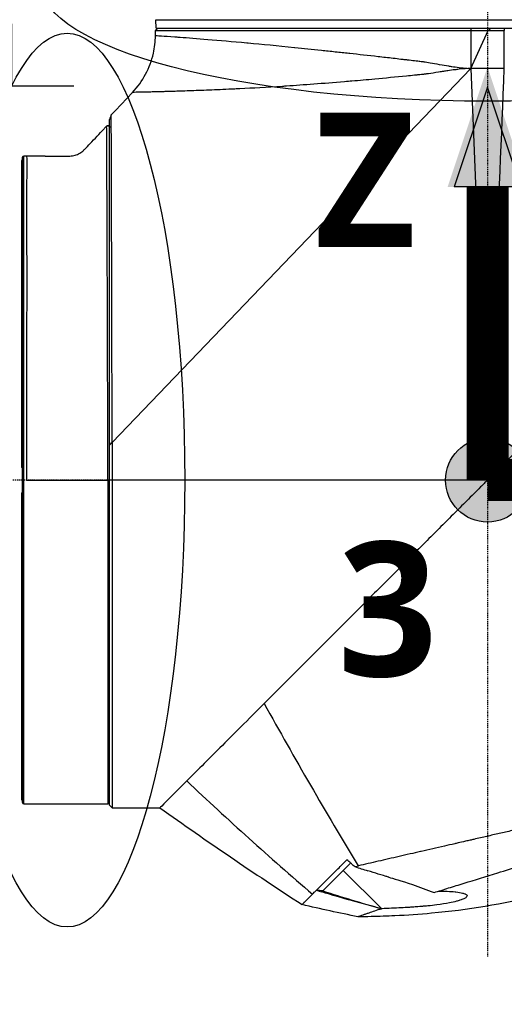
# Model space of a CAD drawing. Header units: millimetres. Extents: x 0 to 3390, y 0 to 1680.
# Tile 108 of 194: x 1070 to 1128, y 784 to 901. Entities that reach past the tile are written whole.
import ezdxf

# ---------------------------------------------------------------- set-up
doc = ezdxf.new("R2010")
doc.units = ezdxf.units.MM
doc.header["$LTSCALE"] = 0.2
doc.linetypes.add('CENTER2', pattern=[1.125, 0.75, -0.125, 0.125, -0.125])
for name, color, linetype in [('02_Center Line', 1, 'CENTER2'), ('07_Special Line2', 76, 'Continuous'), ('12_Before Rev.Num.', 5, 'Continuous'), ('13_After Rev.Num.', 6, 'Continuous')]:
    doc.layers.add(name, color=color, linetype=linetype)
doc.layers.add('14_Mark', color=7, linetype='Continuous', true_color=0xe03c31)
doc.styles.add('Rainbow-4.0 Style', font='malgunsl.ttf')
doc.styles.add('Rainbow-5.0 Style', font='malgunsl.ttf')
doc.dimstyles.new('Rainbow-4.0 Style', dxfattribs={"dimtxt": 3.5, "dimasz": 2.5, "dimexe": 1, "dimexo": 1, "dimgap": 1, "dimtad": 1, "dimdsep": 46, "dimtxsty": 'Rainbow-4.0 Style', "dimcen": 0, "dimclrd": 251, "dimclre": 251, "dimclrt": 7, "dimazin": 3, "dimtp": 0.1, "dimtm": 0.1, "dimtfac": 0.61, "dimtmove": 0, "dimatfit": 3, "dimfxl": 1, "dimlwd": -1, "dimlwe": -1, "dimarcsym": 1})

# ---------------------------------------------------------------- blocks, each defined once
blk = doc.blocks.new('A$Cbf9293de')
for p, q in [((-45.93, 486.1), (33.03, 486.1)), ((-45.9, 485.1), (-45.93, 486.1)), ((-45.99, 484.22), (-45.98, 484.8)), ((-45.95, 484.83), (-45.98, 484.8)), ((-45.98, 484.8), (-8.45, 484.8)), ((-45.9, 485.1), (33, 485.1)), ((-8.45, 484.8), (-8.45, 480.3)), ((-8.45, 480.3), (-6.38, 484.8)), ((-8.45, 484.8), (-6.38, 484.8)), ((-6.24, 484.8), (-6.38, 484.8)), ((-6.24, 484.8), (-6.11, 485.1)), ((-6.24, 484.8), (-4.45, 484.8)), ((-4.47, 485.1), (-4.45, 484.8)), ((-4.45, 480.3), (-4.45, 484.8)), ((-46.24, 482.1), (-46.23, 482.1)), ((-8.45, 480.3), (-51.15, 435.78)), ((-8.45, 480.3), (-6.45, 431.3)), ((-4.45, 480.3), (-8.45, 480.3)), ((-50.75, 475.29), (-48.71, 477.45)), ((-50.75, 475.28), (-51.24, 474.76)), ((-51.24, 474.76), (-50.75, 475.28)), ((-50.75, 475.28), (-50.75, 475.29)), ((-51.45, 392.6), (-51.45, 474.24)), ((-51.57, 473.46), (-51.57, 473.46)), ((-61.95, 469.35), (-61.95, 432.8)), ((-61.85, 469.35), (-61.95, 469.35)), ((-61.85, 469.65), (-61.85, 392.95)), ((-61.84, 469.71), (-61.84, 469.71)), ((-61.34, 469.85), (-61.65, 469.85)), ((-61.65, 392.75), (-61.65, 469.85)), ((-5.81, 446.98), (-5.81, 446.98)), ((-51.66, 437.43), (-51.66, 437.43)), ((-51.66, 436.05), (-51.66, 436.05)), ((-51.15, 435.78), (-51.15, 392.3)), ((-51.65, 434.64), (-51.65, 434.64)), ((-51.65, 433.92), (-51.65, 433.92)), ((-61.95, 433.33), (-61.85, 433.33)), ((-61.85, 432.8), (-61.95, 432.8)), ((-61.34, 433.33), (-61.34, 433.33)), ((-61.34, 432.8), (-61.34, 432.8)), ((-51.65, 433.21), (-51.65, 433.21)), ((-61.34, 432.1), (-61.34, 432.1)), ((-51.65, 431.3), (-51.65, 392.75)), ((-6.45, 431.3), (-51.15, 431.3)), ((-61.95, 429.8), (-61.95, 393.25)), ((-61.95, 429.8), (-61.85, 429.8)), ((-61.85, 429.27), (-61.95, 429.27)), ((-13.5, 424.25), (-13.5, 424.25)), ((-14.25, 423.5), (-14.25, 423.5)), ((-61.95, 393.25), (-61.85, 393.25)), ((-61.85, 392.95), (-61.85, 392.95)), ((-61.65, 392.75), (-51.65, 392.75)), ((-51.45, 392.95), (-51.45, 392.95)), ((-51.15, 392.3), (-48.45, 392.3)), ((-48.45, 392.3), (-48.45, 392.3)), ((-48.45, 392.3), (-45.45, 392.3)), ((-15.49, 386.84), (-15.49, 386.84)), ((-12.32, 387.57), (-12.32, 387.57)), ((-12.32, 387.57), (-12.32, 387.57)), ((-11.87, 387.67), (-11.87, 387.67)), ((-19.05, 380.28), (-23.62, 384.85)), ((-26.83, 382.48), (-26.83, 382.48)), ((-26.06, 382.41), (-26.06, 382.41)), ((-26.06, 382.41), (-26.06, 382.41)), ((-19.05, 380.28), (-19.05, 380.28)), ((-19.05, 380.28), (-19.05, 380.28))]:
    blk.add_line(p, q)
for centre, radius, start, end in [((-55.99, 484.31), 10, 316.7002, 347.2515), ((-61.65, 469.65), 0.2, 161.8756, 180), ((-61.65, 469.65), 0.2, 90.0014, 160.8895), ((-61.65, 392.95), 0.2, 180.9313, 269.9976), ((-51.65, 392.95), 0.2, 270.0024, 359.0687)]:
    blk.add_arc(centre, radius, start, end)
for centre, major_axis, ratio, start_param, end_param in [((-58.25, 446.08), (-3.1, 0), 0.913545, 6.158099, 6.158342), ((-51.65, 431.3), (0.2, 0), 0.005152, 4.712435, 6.283181), ((222.22, 597.23), (138.94, -402.77), 0.733701, 4.946287, 4.999545), ((235.06, 714.66), (94.12, -424.67), 0.957702, 5.329188, 5.37619), ((218.87, 762.53), (-374.42, 260.97), 0.996733, 1.559526, 1.604393), ((-22.68, 428.65), (-133.98, -141.89), 0.152694, 1.38463, 1.385581)]:
    blk.add_ellipse(centre, major_axis=major_axis, ratio=ratio, start_param=start_param, end_param=end_param)
for points in [[(-46.23, 482.1), (-46.08, 482.79), (-45.99, 483.5), (-45.99, 484.22)], [(-6.45, 431.3), (-5.78, 447.63), (-5.12, 463.97), (-4.45, 480.3)], [(-48.71, 477.45), (-48.71, 477.45), (-48.71, 477.45), (-48.71, 477.45)], [(-51.8, 473.42), (-51.9, 473.31), (-52.01, 473.2), (-52.11, 473.09)], [(-51.45, 473.28), (-51.45, 473.27), (-51.45, 473.27), (-51.45, 473.27)], [(-59.12, 469.85), (-59.86, 469.85), (-60.6, 469.85), (-61.34, 469.85)], [(-61.32, 465.68), (-61.32, 465.68), (-61.32, 465.68), (-61.32, 465.68)], [(-61.32, 465.32), (-61.32, 465.32), (-61.32, 465.31), (-61.32, 465.31)], [(-61.32, 447.13), (-61.32, 447.13), (-61.32, 447.13), (-61.32, 447.13)], [(-61.33, 446.42), (-61.33, 446.42), (-61.33, 446.42), (-61.33, 446.42)], [(-51.15, 435.78), (-51.15, 435.78), (-51.15, 435.79), (-51.15, 435.79)], [(-51.15, 431.3), (-51.25, 431.3), (-51.35, 431.3), (-51.45, 431.3)], [(-22.25, 385.29), (-21.73, 385.12), (-21.22, 384.96), (-20.7, 384.8)], [(-26.06, 382.41), (-26.32, 382.43), (-26.57, 382.46), (-26.83, 382.48)], [(-26.06, 382.41), (-23.72, 381.65), (-21.38, 380.94), (-19.05, 380.28)], [(-28.52, 380.78), (-28.52, 380.78), (-28.52, 380.78), (-28.52, 380.78)], [(-21.87, 379.32), (-24.09, 379.77), (-26.31, 380.25), (-28.52, 380.78)]]:
    blk.add_open_spline(points, degree=3)
for points, knots in [([(-45.99, 484.22), (-45.96, 484.22), (-45.71, 484.2), (-45.28, 484.17), (-44.89, 484.15), (-44.34, 484.11), (-43.68, 484.06), (-43.52, 484.05), (-43.35, 484.04), (-43.17, 484.03), (-43.13, 484.02), (-43.08, 484.02), (-43.04, 484.02), (-42.12, 483.95), (-41.01, 483.86), (-39.74, 483.76), (-38.38, 483.65), (-36.82, 483.51), (-35.11, 483.35), (-35.06, 483.35), (-35.01, 483.34), (-34.95, 483.34), (-33.29, 483.19), (-31.45, 483.01), (-29.45, 482.81), (-29.43, 482.8), (-29.4, 482.8), (-29.38, 482.8), (-28.37, 482.7), (-27.31, 482.59), (-26.23, 482.47), (-25.68, 482.41), (-25.13, 482.35), (-24.57, 482.29), (-24.04, 482.24), (-23.48, 482.18), (-22.96, 482.12), (-22.93, 482.12), (-22.9, 482.11), (-22.86, 482.11), (-21.78, 481.99), (-20.65, 481.86), (-19.48, 481.73), (-18.89, 481.66), (-18.29, 481.6), (-17.68, 481.53), (-17.38, 481.49), (-17.07, 481.46), (-16.76, 481.42), (-16.6, 481.4), (-16.45, 481.38), (-16.29, 481.37), (-16.16, 481.35), (-16.06, 481.34), (-15.88, 481.32), (-15.85, 481.31), (-15.82, 481.31), (-15.78, 481.31), (-15.47, 481.27), (-15.19, 481.24), (-14.96, 481.21), (-14.82, 481.19), (-14.69, 481.18), (-14.58, 481.16), (-14.55, 481.16), (-14.53, 481.16), (-14.5, 481.16), (-14.39, 481.14), (-14.3, 481.13), (-14.22, 481.12), (-14.14, 481.11), (-14.12, 481.11), (-14.04, 481.1), (-14.03, 481.1), (-14.03, 481.1), (-14.02, 481.1), (-13.82, 481.07), (-13.57, 481.03), (-13.26, 480.98), (-12.96, 480.92), (-12.57, 480.85), (-12.19, 480.78), (-12.18, 480.78), (-12.17, 480.78), (-12.15, 480.78), (-11.76, 480.7), (-11.42, 480.64), (-11.11, 480.59), (-10.96, 480.56), (-10.81, 480.54), (-10.68, 480.52), (-10.55, 480.5), (-10.48, 480.49), (-10.32, 480.47), (-10.32, 480.47), (-10.31, 480.47), (-10.31, 480.47), (-9.66, 480.38), (-9.04, 480.32), (-8.45, 480.3)], [0, 0, 0, 0, 0.114164, 0.114164, 0.114164, 0.21875, 0.21875, 0.21875, 0.2439349, 0.2439349, 0.2439349, 0.25, 0.25, 0.25, 0.3684285, 0.3684285, 0.3684285, 0.4960496, 0.4960496, 0.4960496, 0.5, 0.5, 0.5, 0.6234861, 0.6234861, 0.6234861, 0.625, 0.625, 0.625, 0.6875, 0.6875, 0.6875, 0.71875, 0.71875, 0.71875, 0.7480399, 0.7480399, 0.7480399, 0.75, 0.75, 0.75, 0.8125, 0.8125, 0.8125, 0.84375, 0.84375, 0.84375, 0.859375, 0.859375, 0.859375, 0.8671875, 0.8671875, 0.8671875, 0.8739116, 0.8739116, 0.8739116, 0.875, 0.875, 0.875, 0.8846211, 0.8846211, 0.8846211, 0.890625, 0.890625, 0.890625, 0.8919972, 0.8919972, 0.8919972, 0.8984375, 0.8984375, 0.8984375, 0.9054604, 0.9054604, 0.9054604, 0.90625, 0.90625, 0.90625, 0.921875, 0.921875, 0.921875, 0.9370051, 0.9370051, 0.9370051, 0.9375, 0.9375, 0.9375, 0.953125, 0.953125, 0.953125, 0.9609375, 0.9609375, 0.9609375, 0.9684986, 0.9684986, 0.9684986, 0.96875, 0.96875, 0.96875, 1, 1, 1, 1]), ([(-45.95, 484.83), (-45.95, 484.83), (-45.95, 484.83), (-45.88, 484.9), (-45.81, 484.97), (-45.72, 485.06), (-45.7, 485.08), (-45.68, 485.1)], [0.18350336, 0.18350336, 0.18350336, 0.18350336, 0.18439193, 0.18439193, 0.21128075, 0.21128075, 0.22082393, 0.22082393, 0.22082393, 0.22082393]), ([(-8.44, 485.1), (-8.45, 485), (-8.45, 484.89), (-8.45, 484.8), (-8.45, 484.8), (-8.45, 484.8), (-8.45, 484.8)], [0, 0, 0, 0, 0.04400846, 0.04400846, 0.04400846, 0.04442108, 0.04442108, 0.04442108, 0.04442108]), ([(-8.45, 480.3), (-8.88, 480.28), (-9.35, 480.25), (-9.84, 480.2), (-10, 480.18), (-10.22, 480.15), (-10.34, 480.14), (-10.59, 480.11), (-10.87, 480.07), (-11.19, 480.02), (-11.35, 480), (-11.52, 479.97), (-11.7, 479.94), (-11.88, 479.92), (-12.03, 479.89), (-12.27, 479.85), (-12.75, 479.78), (-13.15, 479.72), (-13.47, 479.67), (-13.63, 479.65), (-13.77, 479.63), (-13.89, 479.62), (-13.95, 479.61), (-14.01, 479.6), (-14.06, 479.59), (-14.12, 479.59), (-14.19, 479.58), (-14.21, 479.58), (-14.23, 479.57), (-14.33, 479.56), (-14.49, 479.55), (-14.54, 479.54), (-14.61, 479.53), (-14.68, 479.53), (-14.71, 479.52), (-14.74, 479.52), (-14.77, 479.52), (-14.83, 479.51), (-14.89, 479.5), (-14.95, 479.5), (-15.01, 479.49), (-15.11, 479.48), (-15.15, 479.48), (-15.47, 479.45), (-15.78, 479.42), (-16.1, 479.38), (-17.38, 479.26), (-18.64, 479.14), (-19.87, 479.02), (-20.8, 478.94), (-21.7, 478.86), (-22.59, 478.78), (-22.89, 478.76), (-23.13, 478.74), (-23.48, 478.71), (-26.03, 478.49), (-28.33, 478.33), (-30.38, 478.19), (-30.54, 478.18), (-30.7, 478.17), (-30.85, 478.16), (-32.75, 478.04), (-34.43, 477.95), (-35.92, 477.88), (-36.13, 477.87), (-36.31, 477.86), (-36.55, 477.85), (-37.51, 477.8), (-38.43, 477.76), (-39.28, 477.73), (-40.14, 477.69), (-40.97, 477.66), (-41.68, 477.63), (-42.04, 477.62), (-42.4, 477.61), (-42.75, 477.6), (-43.05, 477.59), (-43.36, 477.58), (-43.65, 477.57), (-43.7, 477.57), (-43.76, 477.57), (-43.78, 477.57), (-43.97, 477.56), (-44.22, 477.55), (-44.52, 477.55), (-44.67, 477.54), (-44.83, 477.54), (-45, 477.53), (-45.17, 477.53), (-45.36, 477.52), (-45.53, 477.52), (-45.87, 477.51), (-46.15, 477.5), (-46.37, 477.5), (-46.49, 477.49), (-46.59, 477.49), (-46.68, 477.49), (-46.72, 477.49), (-46.76, 477.49), (-46.8, 477.49), (-46.82, 477.49), (-46.84, 477.49), (-46.86, 477.49), (-46.88, 477.49), (-46.89, 477.49), (-46.91, 477.48), (-47.14, 477.48), (-47.33, 477.48), (-47.49, 477.47), (-47.58, 477.47), (-47.65, 477.47), (-47.72, 477.47), (-47.75, 477.47), (-47.79, 477.47), (-47.82, 477.47), (-47.85, 477.46), (-47.87, 477.46), (-47.91, 477.46), (-48.51, 477.45), (-48.71, 477.45), (-48.71, 477.45)], [0, 0, 0, 0, 0.0234375, 0.0234375, 0.0234375, 0.03125, 0.03125, 0.03125, 0.046875, 0.046875, 0.046875, 0.0546875, 0.0546875, 0.0546875, 0.0625, 0.0625, 0.0625, 0.078125, 0.078125, 0.078125, 0.0859375, 0.0859375, 0.0859375, 0.0898437, 0.0898437, 0.0898437, 0.09375, 0.09375, 0.09375, 0.1015625, 0.1015625, 0.1015625, 0.1043487, 0.1043487, 0.1043487, 0.1054687, 0.1054687, 0.1054687, 0.1074219, 0.1074219, 0.1074219, 0.109375, 0.109375, 0.109375, 0.125, 0.125, 0.125, 0.1875, 0.1875, 0.1875, 0.234375, 0.234375, 0.234375, 0.25, 0.25, 0.25, 0.3661699, 0.3661699, 0.3661699, 0.375, 0.375, 0.375, 0.484375, 0.484375, 0.484375, 0.5, 0.5, 0.5, 0.5625, 0.5625, 0.5625, 0.625, 0.625, 0.625, 0.65625, 0.65625, 0.65625, 0.6835937, 0.6835937, 0.6835937, 0.6875, 0.6875, 0.6875, 0.71875, 0.71875, 0.71875, 0.734375, 0.734375, 0.734375, 0.75, 0.75, 0.75, 0.78125, 0.78125, 0.78125, 0.796875, 0.796875, 0.796875, 0.8046875, 0.8046875, 0.8046875, 0.8085937, 0.8085937, 0.8085937, 0.8125, 0.8125, 0.8125, 0.84375, 0.84375, 0.84375, 0.859375, 0.859375, 0.859375, 0.8671875, 0.8671875, 0.8671875, 0.875, 0.875, 0.875, 0.9999925, 0.9999925, 0.9999925, 0.9999925]), ([(-51.24, 474.76), (-51.28, 474.67), (-51.31, 474.59), (-51.38, 474.41), (-51.42, 474.33), (-51.45, 474.24)], [0, 0, 0, 0, 0.02788545, 0.02788545, 0.05576978, 0.05576978, 0.05576978, 0.05576978]), ([(-51.15, 435.79), (-51.15, 436.84), (-51.15, 437.9), (-51.15, 440.35), (-51.15, 441.73), (-51.16, 444.09), (-51.16, 445.06), (-51.16, 447.62), (-51.17, 449.18), (-51.17, 451.66), (-51.18, 452.59), (-51.18, 454.8), (-51.19, 456.05), (-51.19, 458.28), (-51.2, 459.27), (-51.2, 461.19), (-51.2, 462.11), (-51.21, 462.99), (-51.22, 465.79), (-51.22, 468.16), (-51.23, 470.68), (-51.23, 471.27), (-51.24, 472.7), (-51.24, 473.41), (-51.24, 474.44), (-51.24, 474.73), (-51.24, 474.76)], [0.031642, 0.031642, 0.031642, 0.031642, 0.348943, 0.348943, 0.767417, 0.767417, 1.066165, 1.066165, 1.560188, 1.560188, 1.865568, 1.865568, 2.298337, 2.298337, 2.664972, 2.664972, 3.031606, 3.031606, 3.031606, 4.197644, 4.197644, 4.603851, 4.603851, 5.308592, 5.308592, 6.063495, 6.063495, 6.063495, 6.063495]), ([(-51.45, 473.28), (-51.45, 473.29), (-51.45, 473.31), (-51.46, 473.34), (-51.46, 473.35), (-51.48, 473.39), (-51.49, 473.41), (-51.53, 473.44), (-51.55, 473.46), (-51.6, 473.48), (-51.63, 473.48), (-51.68, 473.48), (-51.7, 473.48), (-51.74, 473.46), (-51.75, 473.45), (-51.78, 473.44), (-51.79, 473.43), (-51.8, 473.42)], [-0.04775412, -0.04775412, -0.04775412, -0.04775412, -0.04364758, -0.04364758, -0.03903252, -0.03903252, -0.03159343, -0.03159343, -0.0238785, -0.0238785, -0.01616378, -0.01616378, -0.00872589, -0.00872589, -0.00410898, -0.00410898, -0.00000219, -0.00000219, -0.00000219, -0.00000219]), ([(-51.8, 473.42), (-51.78, 473.43), (-51.76, 473.44), (-51.73, 473.46), (-51.71, 473.47), (-51.67, 473.48), (-51.64, 473.48), (-51.6, 473.47), (-51.59, 473.47), (-51.57, 473.46)], [-0.02505059, -0.02505059, -0.02505059, -0.02505059, -0.01946626, -0.01946626, -0.01278779, -0.01278779, -0.00652033, -0.00652033, -0.00072322, -0.00072322, -0.00072322, -0.00072322]), ([(-59.12, 469.85), (-58.56, 469.85), (-58, 469.86), (-57.03, 469.86), (-56.6, 469.85), (-55.98, 469.88), (-55.77, 469.9), (-55.37, 470.02), (-55.18, 470.1), (-54.83, 470.3), (-54.66, 470.43), (-54.47, 470.61), (-54.44, 470.65), (-54.18, 470.91), (-53.98, 471.13), (-53.21, 471.93), (-52.66, 472.51), (-52.11, 473.09)], [0, 0, 0, 0, 0.1713166, 0.1713166, 0.2998107, 0.2998107, 0.3662617, 0.3662617, 0.4286665, 0.4286665, 0.4911016, 0.4911016, 0.5067293, 0.5067293, 0.6041295, 0.6041295, 0.855795, 0.855795, 0.855795, 0.855795]), ([(-51.65, 431.3), (-51.65, 432.66), (-51.65, 434.02), (-51.65, 435.37), (-51.66, 436.66), (-51.66, 437.96), (-51.66, 439.25), (-51.66, 439.29), (-51.66, 439.33), (-51.66, 439.37), (-51.67, 441.96), (-51.68, 444.55), (-51.69, 447.04), (-51.69, 447.09), (-51.69, 447.14), (-51.69, 447.2), (-51.69, 449.66), (-51.7, 452.02), (-51.71, 454.26), (-51.72, 456.55), (-51.73, 458.73), (-51.73, 460.72), (-51.74, 460.78), (-51.74, 460.85), (-51.74, 460.91), (-51.75, 464.78), (-51.76, 467.91), (-51.77, 470.05), (-51.77, 470.1), (-51.77, 470.14), (-51.77, 470.18), (-51.78, 471.21), (-51.78, 472.01), (-51.79, 472.56), (-51.79, 473.12), (-51.79, 473.41), (-51.8, 473.42)], [0, 0, 0, 0, 0.063604, 0.063604, 0.063604, 0.125, 0.125, 0.125, 0.1269497, 0.1269497, 0.1269497, 0.25, 0.25, 0.25, 0.2525669, 0.2525669, 0.2525669, 0.375, 0.375, 0.375, 0.5, 0.5, 0.5, 0.5041101, 0.5041101, 0.5041101, 0.75, 0.75, 0.75, 0.7551095, 0.7551095, 0.7551095, 0.875, 0.875, 0.875, 1, 1, 1, 1]), ([(-51.57, 473.46), (-51.55, 473.45), (-51.53, 473.44), (-51.5, 473.41), (-51.48, 473.39), (-51.46, 473.35), (-51.46, 473.33), (-51.45, 473.3), (-51.45, 473.29), (-51.45, 473.28)], [0, 0, 0, 0, 0.00648936, 0.00648936, 0.01299026, 0.01299026, 0.0194918, 0.0194918, 0.02239623, 0.02239623, 0.02239623, 0.02239623]), ([(32.57, 470.32), (32.57, 470.32), (32.15, 469.9), (30.57, 468.32), (29.44, 467.19), (25.8, 463.55), (22.7, 460.45), (14.95, 452.7), (10.82, 448.57), (2.34, 440.09), (-2.07, 435.68), (-6.45, 431.3)], [0.000001, 0.000001, 0.000001, 0.000001, 0.988594, 0.988594, 1.965299, 1.965299, 3.546139, 3.546139, 5.024362, 5.024362, 6.50674, 6.50674, 6.50674, 6.50674]), ([(-61.34, 469.85), (-61.28, 469.78), (-61.32, 468.73), (-61.32, 466.77), (-61.32, 464.81), (-61.32, 461.94), (-61.32, 458.38), (-61.31, 454.82), (-61.32, 450.56), (-61.33, 445.93), (-61.33, 441.31), (-61.31, 436.3), (-61.35, 431.3)], [0, 0, 0, 0, 0.25, 0.25, 0.25, 0.5, 0.5, 0.5, 0.75, 0.75, 0.75, 1, 1, 1, 1]), ([(-51.45, 435.47), (-51.4, 435.52), (-51.35, 435.57), (-51.22, 435.7), (-51.18, 435.74), (-51.15, 435.79)], [0, 0, 0, 0, 0.02500117, 0.02500117, 0.06575838, 0.06575838, 0.06575838, 0.06575838]), ([(-61.35, 431.3), (-60.56, 431.3), (-59.77, 431.3), (-58.98, 431.3), (-58.57, 431.3), (-58.16, 431.3), (-57.75, 431.3), (-57.54, 431.3), (-57.34, 431.3), (-57.13, 431.3), (-56.93, 431.3), (-56.72, 431.3), (-56.52, 431.3), (-56.31, 431.3), (-56.11, 431.3), (-55.9, 431.3), (-55.8, 431.3), (-55.7, 431.3), (-55.59, 431.3), (-55.49, 431.3), (-55.39, 431.3), (-55.29, 431.3), (-54.87, 431.3), (-54.46, 431.3), (-54.05, 431.3), (-53.25, 431.3), (-52.45, 431.3), (-51.65, 431.3)], [0, 0, 0, 0, 0.2444664, 0.2444664, 0.2444664, 0.371392, 0.371392, 0.371392, 0.4348549, 0.4348549, 0.4348549, 0.4983177, 0.4983177, 0.4983177, 0.5617805, 0.5617805, 0.5617805, 0.5935119, 0.5935119, 0.5935119, 0.6252433, 0.6252433, 0.6252433, 0.752169, 0.752169, 0.752169, 0.9999999, 0.9999999, 0.9999999, 0.9999999]), ([(-6.45, 431.3), (-6.58, 431.17), (-6.72, 431.03), (-6.99, 430.76), (-7.13, 430.62), (-7.54, 430.21), (-7.81, 429.94), (-8.36, 429.39), (-8.64, 429.11), (-9.19, 428.56), (-9.46, 428.29), (-10.01, 427.74), (-10.28, 427.47), (-10.83, 426.92), (-11.1, 426.65), (-11.65, 426.1), (-11.92, 425.83), (-12.47, 425.28), (-12.74, 425.01), (-13.28, 424.47), (-13.56, 424.19), (-14.1, 423.65), (-14.37, 423.38), (-15.19, 422.56), (-15.73, 422.02), (-17.35, 420.4), (-18.42, 419.33), (-20.02, 417.73), (-20.55, 417.2), (-21.6, 416.15), (-22.13, 415.62), (-23.17, 414.58), (-23.69, 414.06), (-24.72, 413.03), (-25.24, 412.51), (-26.25, 411.5), (-26.76, 410.99), (-27.76, 409.99), (-28.26, 409.49), (-29.24, 408.51), (-29.73, 408.02), (-30.69, 407.06), (-31.17, 406.58), (-32.11, 405.64), (-32.58, 405.17), (-33.04, 404.71)], [0.653156, 0.653156, 0.653156, 0.653156, 0.6581633, 0.6581633, 0.6632653, 0.6632653, 0.6734694, 0.6734694, 0.6836735, 0.6836735, 0.6938776, 0.6938776, 0.7040816, 0.7040816, 0.7142857, 0.7142857, 0.7244898, 0.7244898, 0.7346939, 0.7346939, 0.744898, 0.744898, 0.755102, 0.755102, 0.7755102, 0.7755102, 0.8163265, 0.8163265, 0.8367347, 0.8367347, 0.8571429, 0.8571429, 0.877551, 0.877551, 0.8979592, 0.8979592, 0.9183673, 0.9183673, 0.9387755, 0.9387755, 0.9591837, 0.9591837, 0.9795918, 0.9795918, 1, 1, 1, 1]), ([(-33.04, 404.71), (-34.94, 402.81), (-36.72, 401.03), (-39.82, 397.93), (-41.16, 396.59), (-42.26, 395.49)], [0, 0, 0, 0, 0.965184, 0.965184, 1.865401, 1.865401, 1.865401, 1.865401]), ([(33.54, 398.07), (33.53, 398.07), (33.52, 398.07), (33.51, 398.07), (33.45, 398.05), (33.38, 398.04), (33.29, 398.02), (33.25, 398.01), (33.2, 398), (33.15, 397.99), (33.1, 397.97), (33.05, 397.96), (32.99, 397.95), (32.94, 397.94), (32.88, 397.92), (32.82, 397.91), (32.77, 397.9), (32.72, 397.89), (32.68, 397.88), (32.66, 397.87), (32.64, 397.87), (32.62, 397.86), (32.55, 397.85), (32.48, 397.83), (32.41, 397.82), (32.33, 397.8), (32.25, 397.78), (32.17, 397.76), (32.13, 397.75), (32.09, 397.74), (32.05, 397.73), (32.04, 397.73), (32.03, 397.73), (32.02, 397.73), (31.99, 397.72), (31.96, 397.71), (31.93, 397.71), (31.88, 397.7), (31.84, 397.69), (31.79, 397.68), (31.75, 397.66), (31.7, 397.65), (31.66, 397.64), (31.65, 397.64), (31.65, 397.64), (31.64, 397.64), (31.57, 397.62), (31.51, 397.61), (31.44, 397.59), (31.42, 397.59), (31.4, 397.58), (31.38, 397.58), (31.32, 397.57), (31.27, 397.55), (31.23, 397.55), (31.18, 397.53), (31.13, 397.52), (31.08, 397.51), (30.98, 397.49), (30.87, 397.46), (30.76, 397.44), (30.65, 397.41), (30.54, 397.39), (30.43, 397.36), (30.31, 397.34), (30.2, 397.31), (30.08, 397.28), (29.96, 397.25), (29.84, 397.23), (29.71, 397.2), (29.63, 397.18), (29.54, 397.16), (29.46, 397.14), (29.41, 397.13), (29.37, 397.12), (29.33, 397.11), (29.2, 397.08), (29.07, 397.05), (28.93, 397.02), (28.8, 396.99), (28.66, 396.96), (28.51, 396.92), (28.4, 396.9), (28.29, 396.87), (28.17, 396.85), (28.15, 396.84), (28.12, 396.83), (28.09, 396.83), (27.94, 396.79), (27.79, 396.76), (27.64, 396.72), (27.57, 396.71), (27.49, 396.69), (27.42, 396.67), (27.34, 396.65), (27.26, 396.64), (27.18, 396.62), (27.1, 396.6), (27.03, 396.58), (26.95, 396.56), (26.87, 396.55), (26.79, 396.53), (26.71, 396.51), (26.66, 396.5), (26.62, 396.49), (26.57, 396.48), (26.45, 396.45), (26.33, 396.42), (26.22, 396.4), (25.88, 396.32), (25.53, 396.24), (25.19, 396.16), (25.02, 396.12), (24.84, 396.08), (24.66, 396.04), (24.57, 396.02), (24.48, 396), (24.39, 395.98), (24.3, 395.96), (24.21, 395.94), (24.12, 395.92), (24.07, 395.91), (24.03, 395.9), (23.98, 395.88), (23.93, 395.87), (23.89, 395.86), (23.84, 395.85), (23.75, 395.83), (23.65, 395.81), (23.56, 395.79), (23.46, 395.77), (23.37, 395.74), (23.28, 395.72), (23.18, 395.7), (23.08, 395.68), (22.99, 395.66), (22.89, 395.64), (22.79, 395.61), (22.7, 395.59), (22.6, 395.57), (22.5, 395.55), (22.4, 395.52), (22.2, 395.48), (22, 395.43), (21.81, 395.39), (21.38, 395.29), (20.97, 395.2), (20.58, 395.11), (20.22, 395.02), (19.87, 394.94), (19.54, 394.87), (19.46, 394.85), (19.38, 394.83), (19.31, 394.81), (19.2, 394.79), (19.09, 394.76), (18.98, 394.74), (18.88, 394.72), (18.79, 394.7), (18.66, 394.66), (18.56, 394.64), (18.44, 394.62), (18.33, 394.59), (18.22, 394.56), (18.1, 394.54), (17.99, 394.51), (17.88, 394.49), (17.77, 394.46), (17.66, 394.44), (17.55, 394.41), (17.43, 394.38), (17.32, 394.36), (17.1, 394.31), (16.87, 394.26), (16.64, 394.2), (16.38, 394.14), (16.12, 394.08), (15.86, 394.02), (15.66, 393.98), (15.46, 393.93), (15.26, 393.89), (15.02, 393.83), (14.79, 393.78), (14.55, 393.72), (14.31, 393.67), (14.08, 393.62), (13.84, 393.56), (13.6, 393.51), (13.36, 393.45), (13.12, 393.4), (12.88, 393.34), (12.64, 393.29), (12.39, 393.23), (12.19, 393.18), (11.98, 393.13), (11.77, 393.09), (11.73, 393.08), (11.7, 393.07), (11.66, 393.06), (11.42, 393.01), (11.17, 392.95), (10.92, 392.89), (10.43, 392.78), (9.94, 392.67), (9.43, 392.55), (8.94, 392.44), (8.44, 392.32), (7.93, 392.21), (7.43, 392.09), (6.92, 391.98), (6.41, 391.86), (5.9, 391.74), (5.39, 391.63), (4.88, 391.51), (4.37, 391.39), (3.86, 391.27), (3.34, 391.16), (3.2, 391.12), (3.05, 391.09), (2.91, 391.06), (2.8, 391.03), (2.69, 391.01), (2.57, 390.98), (2.45, 390.95), (2.32, 390.92), (2.19, 390.89), (2.06, 390.86), (1.93, 390.83), (1.81, 390.8), (1.78, 390.8), (1.76, 390.79), (1.73, 390.79), (1.57, 390.75), (1.49, 390.73), (1.42, 390.72), (1.41, 390.71), (1.39, 390.71), (1.37, 390.7), (1.28, 390.68), (1.18, 390.66), (1.08, 390.64), (1.06, 390.63), (1.05, 390.63), (1.04, 390.63), (0.81, 390.58), (0.55, 390.52), (0.27, 390.45), (0.05, 390.4), (-0.18, 390.35), (-0.43, 390.29), (-0.45, 390.29), (-0.48, 390.28), (-0.5, 390.28), (-0.74, 390.22), (-0.99, 390.16), (-1.26, 390.1), (-1.51, 390.05), (-1.76, 389.99), (-2.03, 389.93), (-2.27, 389.87), (-2.52, 389.81), (-2.79, 389.75), (-3.03, 389.7), (-3.28, 389.64), (-3.54, 389.58), (-3.79, 389.52), (-4.04, 389.46), (-4.3, 389.41), (-4.54, 389.35), (-4.79, 389.29), (-5.05, 389.23), (-5.29, 389.18), (-5.54, 389.12), (-5.8, 389.06), (-6.27, 388.95), (-6.77, 388.84), (-7.28, 388.72), (-7.55, 388.66), (-7.82, 388.6), (-8.09, 388.54), (-8.23, 388.5), (-8.37, 388.47), (-8.51, 388.44), (-8.65, 388.41), (-8.71, 388.4), (-8.79, 388.38), (-8.97, 388.34), (-9.14, 388.3), (-9.32, 388.26), (-9.6, 388.19), (-9.89, 388.12), (-10.18, 388.06), (-10.24, 388.04), (-10.3, 388.03), (-10.36, 388.02), (-10.77, 387.92), (-11.18, 387.83), (-11.59, 387.73), (-12.06, 387.63), (-12.52, 387.52), (-12.98, 387.42), (-13.44, 387.31), (-13.89, 387.21), (-14.34, 387.1), (-14.36, 387.1), (-14.39, 387.09), (-14.41, 387.09), (-14.83, 386.99), (-15.26, 386.9), (-15.67, 386.8), (-16.11, 386.7), (-16.54, 386.6), (-16.97, 386.5), (-17.4, 386.4), (-17.82, 386.31), (-18.24, 386.21), (-18.66, 386.12), (-19.07, 386.02), (-19.47, 385.93), (-19.88, 385.84), (-20.28, 385.74), (-20.67, 385.65), (-21.06, 385.56), (-21.45, 385.47), (-21.83, 385.39)], [0, 0, 0, 0, 0.0029583, 0.0029583, 0.0029583, 0.0235019, 0.0235019, 0.0235019, 0.0338791, 0.0338791, 0.0338791, 0.0443267, 0.0443267, 0.0443267, 0.0548446, 0.0548446, 0.0548446, 0.0625, 0.0625, 0.0625, 0.0654329, 0.0654329, 0.0654329, 0.076095, 0.076095, 0.076095, 0.0868338, 0.0868338, 0.0868338, 0.0922326, 0.0922326, 0.0922326, 0.09375, 0.09375, 0.09375, 0.097651, 0.097651, 0.097651, 0.1030884, 0.1030884, 0.1030884, 0.1085459, 0.1085459, 0.1085459, 0.109375, 0.109375, 0.109375, 0.1171875, 0.1171875, 0.1171875, 0.1194298, 0.1194298, 0.1194298, 0.125, 0.125, 0.125, 0.1319413, 0.1319413, 0.1319413, 0.1450515, 0.1450515, 0.1450515, 0.1574062, 0.1574062, 0.1574062, 0.1691221, 0.1691221, 0.1691221, 0.1802884, 0.1802884, 0.1802884, 0.1875, 0.1875, 0.1875, 0.1909755, 0.1909755, 0.1909755, 0.2012384, 0.2012384, 0.2012384, 0.2111247, 0.2111247, 0.2111247, 0.21875, 0.21875, 0.21875, 0.2206739, 0.2206739, 0.2206739, 0.2299151, 0.2299151, 0.2299151, 0.234375, 0.234375, 0.234375, 0.2389443, 0.2389443, 0.2389443, 0.2434158, 0.2434158, 0.2434158, 0.2477004, 0.2477004, 0.2477004, 0.25, 0.25, 0.25, 0.2557793, 0.2557793, 0.2557793, 0.2725112, 0.2725112, 0.2725112, 0.2812662, 0.2812662, 0.2812662, 0.285753, 0.285753, 0.285753, 0.2903181, 0.2903181, 0.2903181, 0.2926314, 0.2926314, 0.2926314, 0.294966, 0.294966, 0.294966, 0.2997017, 0.2997017, 0.2997017, 0.3045308, 0.3045308, 0.3045308, 0.3094593, 0.3094593, 0.3094593, 0.3144942, 0.3144942, 0.3144942, 0.319643, 0.319643, 0.319643, 0.3303181, 0.3303181, 0.3303181, 0.353505, 0.353505, 0.353505, 0.375, 0.375, 0.375, 0.3801112, 0.3801112, 0.3801112, 0.3875301, 0.3875301, 0.3875301, 0.3945603, 0.3945603, 0.3945603, 0.3998287, 0.3998287, 0.3998287, 0.4047446, 0.4047446, 0.4047446, 0.4098833, 0.4098833, 0.4098833, 0.4150718, 0.4150718, 0.4150718, 0.4255232, 0.4255232, 0.4255232, 0.4375, 0.4375, 0.4375, 0.4467433, 0.4467433, 0.4467433, 0.4575446, 0.4575446, 0.4575446, 0.4684572, 0.4684572, 0.4684572, 0.479457, 0.479457, 0.479457, 0.4905176, 0.4905176, 0.4905176, 0.5, 0.5, 0.5, 0.5016101, 0.5016101, 0.5016101, 0.5126585, 0.5126585, 0.5126585, 0.5345244, 0.5345244, 0.5345244, 0.5560934, 0.5560934, 0.5560934, 0.5773782, 0.5773782, 0.5773782, 0.5983907, 0.5983907, 0.5983907, 0.6191418, 0.6191418, 0.6191418, 0.625, 0.625, 0.625, 0.6294229, 0.6294229, 0.6294229, 0.6345403, 0.6345403, 0.6345403, 0.639641, 0.639641, 0.639641, 0.640625, 0.640625, 0.640625, 0.646999, 0.646999, 0.646999, 0.6484375, 0.6484375, 0.6484375, 0.65625, 0.65625, 0.65625, 0.6572024, 0.6572024, 0.6572024, 0.6742621, 0.6742621, 0.6742621, 0.6875, 0.6875, 0.6875, 0.6886427, 0.6886427, 0.6886427, 0.7013561, 0.7013561, 0.7013561, 0.7128406, 0.7128406, 0.7128406, 0.7233333, 0.7233333, 0.7233333, 0.7330091, 0.7330091, 0.7330091, 0.7420006, 0.7420006, 0.7420006, 0.7504104, 0.7504104, 0.7504104, 0.7583883, 0.7583883, 0.7583883, 0.7733901, 0.7733901, 0.7733901, 0.78125, 0.78125, 0.78125, 0.7851562, 0.7851562, 0.7851562, 0.7890625, 0.7890625, 0.7890625, 0.796875, 0.796875, 0.796875, 0.8098264, 0.8098264, 0.8098264, 0.8125, 0.8125, 0.8125, 0.8312976, 0.8312976, 0.8312976, 0.8526789, 0.8526789, 0.8526789, 0.8739722, 0.8739722, 0.8739722, 0.875, 0.875, 0.875, 0.8951775, 0.8951775, 0.8951775, 0.9162962, 0.9162962, 0.9162962, 0.9373332, 0.9373332, 0.9373332, 0.9582931, 0.9582931, 0.9582931, 0.9791806, 0.9791806, 0.9791806, 1, 1, 1, 1]), ([(-42.26, 395.49), (-43.28, 394.47), (-44.09, 393.66), (-45.17, 392.58), (-45.45, 392.3), (-45.45, 392.3)], [0, 0, 0, 0, 0.832441, 0.832441, 1.636134, 1.636134, 1.636134, 1.636134]), ([(-12.82, 382.21), (-12.54, 382.3), (-12.25, 382.38), (-11.67, 382.56), (-11.38, 382.66), (-10.48, 382.93), (-9.86, 383.13), (-7.96, 383.71), (-6.62, 384.13), (-4.32, 384.84), (-3.38, 385.13), (-1.87, 385.59), (-1.31, 385.77), (-0.11, 386.14), (0.53, 386.34), (1.55, 386.65), (1.92, 386.76), (2.47, 386.94), (2.66, 386.99), (3.25, 387.18), (3.66, 387.3), (4.49, 387.56), (4.92, 387.7), (5.79, 387.98), (6.22, 388.12), (7.09, 388.39), (7.52, 388.53), (9.69, 389.23), (11.4, 389.78), (13.26, 390.37), (13.47, 390.44), (14.48, 390.76), (15.28, 391.02), (17.63, 391.76), (19.13, 392.24), (20.88, 392.79), (21.22, 392.9), (21.71, 393.05), (21.87, 393.1), (22.36, 393.26), (22.69, 393.36), (23.14, 393.5), (23.28, 393.55), (25.65, 394.29), (27.48, 394.86), (29.01, 395.32), (29.17, 395.37), (29.6, 395.49), (29.85, 395.57), (30.4, 395.73), (30.68, 395.81), (31.12, 395.93), (31.29, 395.97), (31.39, 396.01)], [0.000085, 0.000085, 0.000085, 0.000085, 0.1171, 0.1171, 0.234309, 0.234309, 0.468738, 0.468738, 0.937843, 0.937843, 1.250867, 1.250867, 1.430818, 1.430818, 1.647159, 1.647159, 1.768636, 1.768636, 1.831298, 1.831298, 1.965652, 1.965652, 2.108441, 2.108441, 2.254297, 2.254297, 2.39965, 2.39965, 2.991052, 2.991052, 3.063737, 3.063737, 3.354326, 3.354326, 3.938967, 3.938967, 4.081385, 4.081385, 4.151443, 4.151443, 4.294438, 4.294438, 4.363906, 4.363906, 5.442802, 5.442802, 5.577409, 5.577409, 5.813343, 5.813343, 6.168091, 6.168091, 6.521661, 6.521661, 6.521661, 6.521661]), ([(-51.15, 392.3), (-51.15, 392.3), (-51.15, 392.31), (-51.15, 392.31), (-51.22, 392.37), (-51.29, 392.44), (-51.39, 392.54), (-51.42, 392.57), (-51.45, 392.6)], [-0.00045261, -0.00045261, -0.00045261, -0.00045261, 0, 0, 0, 0.0270115, 0.0270115, 0.04126498, 0.04126498, 0.04126498, 0.04126498]), ([(-26.83, 382.48), (-26.71, 382.59), (-26.6, 382.7), (-26.48, 382.82), (-26.48, 382.83), (-26.47, 382.83), (-26.47, 382.83), (-26.41, 382.89), (-26.35, 382.96), (-26.29, 383.02), (-26.23, 383.08), (-26.18, 383.13), (-26.11, 383.2), (-26.1, 383.2), (-26.1, 383.21), (-26.09, 383.21), (-25.95, 383.35), (-25.81, 383.49), (-25.67, 383.63), (-25.57, 383.74), (-25.46, 383.84), (-25.36, 383.94), (-25.32, 383.98), (-25.28, 384.02), (-25.23, 384.07), (-24.91, 384.39), (-24.59, 384.72), (-24.27, 385.03), (-23.9, 385.4), (-23.54, 385.76), (-23.19, 386.11)], [0.0000003, 0.0000003, 0.0000003, 0.0000003, 0.1209547, 0.1209547, 0.1209547, 0.125, 0.125, 0.125, 0.1875, 0.1875, 0.1875, 0.25, 0.25, 0.25, 0.253341, 0.253341, 0.253341, 0.375, 0.375, 0.375, 0.4671147, 0.4671147, 0.4671147, 0.5020633, 0.5020633, 0.5020633, 0.7331776, 0.7331776, 0.7331776, 1, 1, 1, 1]), ([(-22.75, 385.72), (-23.33, 385.14), (-23.88, 384.59), (-25.36, 383.12), (-25.8, 382.67), (-26.06, 382.41)], [-0.4243353, -0.4243353, -0.4243353, -0.4243353, -0.280239, -0.280239, -0.000038, -0.000038, -0.000038, -0.000038]), ([(-22.25, 385.29), (-22.37, 385.39), (-22.49, 385.5), (-22.64, 385.63), (-22.67, 385.66), (-22.88, 385.84), (-23.04, 385.97), (-23.19, 386.11)], [-0.1442712, -0.1442712, -0.1442712, -0.1442712, -0.0828075, -0.0828075, -0.0625709, -0.0625709, 0, 0, 0, 0]), ([(11.86, 385.82), (3.95, 382.54), (-4.57, 380.53), (-14.56, 379.6), (-16.02, 379.5), (-18.41, 379.39), (-19.35, 379.36), (-20.81, 379.33), (-21.37, 379.32), (-21.87, 379.32)], [0, 0, 0, 0, 2.569331, 2.569331, 3.00772, 3.00772, 3.288964, 3.288964, 3.44701, 3.44701, 3.44701, 3.44701]), ([(-22.25, 385.29), (-22.21, 385.3), (-22.16, 385.31), (-22.02, 385.34), (-21.93, 385.37), (-21.83, 385.39)], [0, 0, 0, 0, 0.314387, 0.314387, 1, 1, 1, 1]), ([(-18.19, 384.03), (-18.2, 384.04), (-18.26, 384.05), (-18.4, 384.09), (-18.45, 384.11), (-18.59, 384.15), (-18.71, 384.19), (-19.03, 384.28), (-19.24, 384.34), (-19.87, 384.53), (-20.29, 384.66), (-20.7, 384.8)], [-0.2828438, -0.2828438, -0.2828438, -0.2828438, -0.2499483, -0.2499483, -0.2305753, -0.2305753, -0.1974201, -0.1974201, -0.1316353, -0.1316353, 0, 0, 0, 0]), ([(-18.19, 384.03), (-17.72, 383.9), (-16.75, 383.62), (-14.53, 382.86), (-13.67, 382.54), (-12.82, 382.21)], [0.0000014, 0.0000014, 0.0000014, 0.0000014, 0.145974, 0.145974, 0.2389233, 0.2389233, 0.2389233, 0.2389233]), ([(-27.29, 382.02), (-27.22, 382.09), (-27.15, 382.16), (-27.03, 382.28), (-26.99, 382.32), (-26.93, 382.38), (-26.91, 382.4), (-26.87, 382.44), (-26.85, 382.46), (-26.83, 382.48)], [-0.1855372, -0.1855372, -0.1855372, -0.1855372, -0.0936486, -0.0936486, -0.0476614, -0.0476614, -0.0243489, -0.0243489, -0.0000026, -0.0000026, -0.0000026, -0.0000026]), ([(-26.83, 382.48), (-26.73, 382.45), (-26.63, 382.42), (-26.4, 382.35), (-26.3, 382.32), (-26.19, 382.28)], [-0.07006072, -0.07006072, -0.07006072, -0.07006072, -0.03326123, -0.03326123, -0.00000359, -0.00000359, -0.00000359, -0.00000359]), ([(-19.06, 380.28), (-20.22, 380.58), (-21.37, 380.89), (-23.75, 381.56), (-24.97, 381.91), (-26.19, 382.28)], [0.0012896, 0.0012896, 0.0012896, 0.0012896, 0.3611755, 0.3611755, 0.7435621, 0.7435621, 0.7435621, 0.7435621]), ([(-12.24, 382.39), (-11.88, 382.39), (-11.54, 382.38), (-11.24, 382.36), (-10.89, 382.35), (-10.58, 382.32), (-10.31, 382.3), (-10.28, 382.29), (-10.25, 382.29), (-10.22, 382.28), (-9.89, 382.25), (-9.63, 382.2), (-9.42, 382.15), (-9.4, 382.14), (-9.38, 382.14), (-9.36, 382.13), (-9.28, 382.11), (-9.23, 382.1), (-9.16, 382.07), (-9.12, 382.05), (-9.09, 382.04), (-9.06, 382.02), (-9.02, 382), (-8.98, 381.98), (-8.96, 381.95), (-8.93, 381.93), (-8.91, 381.91), (-8.9, 381.88), (-8.89, 381.86), (-8.88, 381.83), (-8.88, 381.81), (-8.89, 381.76), (-8.92, 381.7), (-8.98, 381.65), (-8.99, 381.65), (-8.99, 381.64), (-8.99, 381.64), (-9.06, 381.58), (-9.16, 381.52), (-9.28, 381.47), (-9.41, 381.41), (-9.56, 381.35), (-9.73, 381.29), (-9.86, 381.25), (-10, 381.21), (-10.16, 381.17), (-10.42, 381.1), (-10.69, 381.04), (-10.97, 380.98), (-11.45, 380.89), (-11.95, 380.81), (-12.49, 380.74), (-12.83, 380.69), (-13.18, 380.65), (-13.56, 380.62), (-13.74, 380.6), (-13.93, 380.58), (-14.11, 380.57), (-14.16, 380.56), (-14.2, 380.56), (-14.24, 380.55), (-14.27, 380.55), (-14.29, 380.55), (-14.32, 380.55), (-14.39, 380.54), (-14.46, 380.54), (-14.52, 380.53), (-14.66, 380.52), (-14.8, 380.51), (-14.93, 380.5), (-15.12, 380.49), (-15.32, 380.47), (-15.52, 380.46), (-15.6, 380.45), (-15.68, 380.45), (-15.75, 380.44), (-16.1, 380.42), (-16.41, 380.4), (-16.71, 380.39), (-17.47, 380.35), (-18.25, 380.31), (-19.05, 380.28)], [0.0079232, 0.0079232, 0.0079232, 0.0079232, 0.0623731, 0.0623731, 0.0623731, 0.125, 0.125, 0.125, 0.1322831, 0.1322831, 0.1322831, 0.2104523, 0.2104523, 0.2104523, 0.21875, 0.21875, 0.21875, 0.25, 0.25, 0.25, 0.2650258, 0.2650258, 0.2650258, 0.2869807, 0.2869807, 0.2869807, 0.3096198, 0.3096198, 0.3096198, 0.3324926, 0.3324926, 0.3324926, 0.375, 0.375, 0.375, 0.377008, 0.377008, 0.377008, 0.4209583, 0.4209583, 0.4209583, 0.4658488, 0.4658488, 0.4658488, 0.5, 0.5, 0.5, 0.5570423, 0.5570423, 0.5570423, 0.6531606, 0.6531606, 0.6531606, 0.713949, 0.713949, 0.713949, 0.7433861, 0.7433861, 0.7433861, 0.75, 0.75, 0.75, 0.7538893, 0.7538893, 0.7538893, 0.7642392, 0.7642392, 0.7642392, 0.7845225, 0.7845225, 0.7845225, 0.8125, 0.8125, 0.8125, 0.8239875, 0.8239875, 0.8239875, 0.875, 0.875, 0.875, 0.9999931, 0.9999931, 0.9999931, 0.9999931]), ([(-28.52, 380.78), (-28.52, 380.78), (-28.52, 380.78), (-28.52, 380.79), (-28.51, 380.79), (-28.51, 380.8), (-28.5, 380.81), (-28.5, 380.81), (-28.5, 380.81), (-28.49, 380.81), (-28.48, 380.83), (-28.45, 380.85), (-28.42, 380.89), (-28.42, 380.89), (-28.41, 380.9), (-28.41, 380.9), (-28.37, 380.93), (-28.34, 380.97), (-28.29, 381.01), (-28.28, 381.03), (-28.27, 381.04), (-28.26, 381.05), (-28.21, 381.1), (-28.17, 381.14), (-28.12, 381.19), (-28.09, 381.21), (-28.07, 381.24), (-28.05, 381.26), (-28, 381.31), (-27.95, 381.36), (-27.89, 381.42), (-27.85, 381.45), (-27.82, 381.49), (-27.78, 381.53), (-27.73, 381.58), (-27.67, 381.64), (-27.61, 381.69), (-27.56, 381.74), (-27.51, 381.8), (-27.46, 381.85), (-27.4, 381.9), (-27.35, 381.96), (-27.29, 382.02)], [0, 0, 0, 0, 0.075792, 0.075792, 0.075792, 0.142857, 0.142857, 0.142857, 0.153348, 0.153348, 0.153348, 0.285714, 0.285714, 0.285714, 0.308463, 0.308463, 0.308463, 0.428571, 0.428571, 0.428571, 0.463603, 0.463603, 0.463603, 0.571429, 0.571429, 0.571429, 0.618752, 0.618752, 0.618752, 0.714286, 0.714286, 0.714286, 0.773909, 0.773909, 0.773909, 0.857143, 0.857143, 0.857143, 0.929077, 0.929077, 0.929077, 1, 1, 1, 1]), ([(-19.05, 380.28), (-19.66, 380.08), (-20.17, 379.91), (-20.72, 379.72), (-20.85, 379.68), (-21.03, 379.62), (-21.09, 379.6), (-21.37, 379.5), (-21.53, 379.44), (-21.71, 379.38), (-21.76, 379.36), (-21.81, 379.34), (-21.82, 379.34), (-21.84, 379.33), (-21.84, 379.33), (-21.85, 379.33), (-21.86, 379.32), (-21.86, 379.32), (-21.87, 379.32), (-21.87, 379.32)], [0.000015, 0.000015, 0.000015, 0.000015, 0.417477, 0.417477, 0.55916, 0.55916, 0.64057, 0.64057, 0.932209, 0.932209, 1.07872, 1.07872, 1.151956, 1.151956, 1.188081, 1.188081, 1.22311, 1.22311, 1.286545, 1.286545, 1.286545, 1.286545])]:
    blk.add_open_spline(points, degree=3, knots=knots)
at = {"layer": '02_Center Line'}
for p, q in [((-6.45, 513.56), (-6.45, 374.6)), ((40.46, 431.3), (-173.85, 431.3))]:
    blk.add_line(p, q, dxfattribs=at)
blk = doc.blocks.new('*D156')
at = {"color": 251, "linetype": 'ByBlock', "transparency": 16777216}
for p, q in [((1091.05, 1290.64), (863.13, 1290.64)), ((867.13, 1280.64), (867.13, 570.64)), ((945.36, 560.64), (863.13, 560.64))]:
    blk.add_line(p, q, dxfattribs=at)
at = {"color": 251, "transparency": 16777216}
for points in [[(865.46, 1280.64), (868.79, 1280.64), (867.13, 1290.64)], [(865.46, 570.64), (868.79, 570.64), (867.13, 560.64)]]:
    blk.add_solid(points, dxfattribs=at)
at = {"layer": 'Defpoints', "color": 0, "transparency": 16777216}
for p in [(1095.05, 1290.64), (867.13, 560.64), (949.36, 560.64)]:
    blk.add_point(p, dxfattribs=at)
at = {"color": 7, "transparency": 16777216, "insert": (855.88, 925.64), "char_height": 14, "attachment_point": 5, "rotation": 90, "style": 'Rainbow-4.0 Style'}
blk.add_mtext('730', dxfattribs=at)
blk = doc.blocks.new('*D158')
at = {"color": 251, "linetype": 'ByBlock', "transparency": 16777216}
for p, q in [((1014.85, 897.54), (1014.85, 984.84)), ((1125.55, 916.24), (1125.55, 984.84)), ((1014.85, 980.84), (945.39, 980.84)), ((1115.55, 980.84), (1024.85, 980.84))]:
    blk.add_line(p, q, dxfattribs=at)
at = {"color": 251, "transparency": 16777216}
for points in [[(1024.85, 982.51), (1024.85, 979.18), (1014.85, 980.84)], [(1115.55, 982.51), (1115.55, 979.18), (1125.55, 980.84)]]:
    blk.add_solid(points, dxfattribs=at)
at = {"layer": 'Defpoints', "color": 0, "transparency": 16777216}
for p in [(1125.55, 980.84), (1125.55, 912.24), (1014.85, 893.54)]:
    blk.add_point(p, dxfattribs=at)
at = {"color": 7, "transparency": 16777216, "insert": (968.52, 992.12), "char_height": 14, "attachment_point": 5, "style": 'Rainbow-4.0 Style'}
blk.add_mtext('110.7', dxfattribs=at)
blk = doc.blocks.new('A$C19ebd0c3_1234')
for q in [(46.93, -0.78), (54.3, 6.59)]:
    blk.add_line((46.93, 6.59), q)
blk.add_ellipse((0, 0), major_axis=(53.19, 0), ratio=0.263273)
blk = doc.blocks.new('A$Ca1632f6c')
at = {"layer": '07_Special Line2'}
blk.add_hatch(color=256, dxfattribs=at).paths.add_polyline_path([(49.16, 0), (34.9, 4.75), (34.9, -4.75)])
at = {"layer": '12_Before Rev.Num.'}
blk.add_hatch(color=256, dxfattribs=at).paths.add_polyline_path([(0, 49.16), (-4.75, 34.9), (4.75, 34.9)])
at = {"layer": '14_Mark'}
h = blk.add_hatch(color=256, dxfattribs=at)
h.dxf.hatch_style = 1
h.paths.add_polyline_path([(5, 0, 1), (-5, 0, 1)])
at = {"layer": '07_Special Line2'}
for p, q in [((34.9, -3.96), (34.9, 3.96)), ((46.78, 0), (34.9, 3.96)), ((34.9, -3.96), (46.78, 0))]:
    blk.add_line(p, q, dxfattribs=at)
at = {"layer": '07_Special Line2', "const_width": 5}
blk.add_lwpolyline([(34.9, 0), (0, 0)], dxfattribs=at)
at = {"layer": '12_Before Rev.Num.'}
for p, q in [((0, 46.78), (-3.96, 34.9)), ((3.96, 34.9), (0, 46.78)), ((3.96, 34.9), (-3.96, 34.9))]:
    blk.add_line(p, q, dxfattribs=at)
at = {"layer": '12_Before Rev.Num.', "const_width": 5}
blk.add_lwpolyline([(0, 34.9), (0, 0)], dxfattribs=at)
at = {"layer": '14_Mark'}
blk.add_circle((0, 0), 5, dxfattribs=at)
at = {"layer": '07_Special Line2', "insert": (34.53, -17.31), "char_height": 16, "attachment_point": 4, "style": 'Rainbow-5.0 Style'}
blk.add_mtext('{\\fMalgun Gothic Semilight|b1|i0|c129|p50;Y}', dxfattribs=at)
at = {"layer": '12_Before Rev.Num.', "insert": (-20.59, 35.73), "char_height": 16, "attachment_point": 4, "style": 'Rainbow-5.0 Style'}
blk.add_mtext('{\\fMalgun Gothic Semilight|b1|i0|c129|p50;Z}', dxfattribs=at)
at = {"layer": '14_Mark', "insert": (-17.84, -15.46), "char_height": 16, "attachment_point": 4, "style": 'Rainbow-5.0 Style'}
blk.add_mtext('{\\fMalgun Gothic Semilight|b1|i0|c129|p50;3}', dxfattribs=at)

msp = doc.modelspace()

# ---------------------------------------------------------------- block references
for name, p in [('A$Cbf9293de', (1131.996, 415.338)), ('A$Ca1632f6c', (1125.546, 846.638))]:
    msp.add_blockref(name, p)
at = {"layer": '13_After Rev.Num.'}
msp.add_blockref('A$C19ebd0c3_1234', (1125.546, 905.733), dxfattribs=at)
at = {"layer": '13_After Rev.Num.', "rotation": 90.00000000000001}
msp.add_blockref('A$C19ebd0c3_1234', (1075.496, 846.638), dxfattribs=at)

# ---------------------------------------------------------------- dimensions: what is measured, and where the dimension line sits
dim = msp.add_linear_dim(base=(867.127, 560.638), p1=(1095.046, 1290.638), p2=(949.359, 560.638), angle=90, dimstyle='Rainbow-4.0 Style', override={"dimscale": 4, "dimtol": 0, "dimlim": 0, "dimtp": 0.1, "dimtm": 0.1, "dimtfac": 0.61, "dimtdec": 2, "dimtolj": 0, "dimtzin": 8})
dim.commit()
dim.dimension.update_dxf_attribs({"geometry": '*D156', "text_midpoint": (855.885, 925.638)})
dim = msp.add_linear_dim(base=(1125.546, 980.843), p1=(1014.846, 893.545), p2=(1125.546, 912.238), angle=180, dimstyle='Rainbow-4.0 Style', override={"dimscale": 4, "dimtol": 0, "dimlim": 0, "dimtp": 0.1, "dimtm": 0.1, "dimtfac": 0.61, "dimtdec": 2, "dimtolj": 0, "dimtzin": 8})
dim.commit()
dim.dimension.update_dxf_attribs({"geometry": '*D158', "text_midpoint": (968.518, 980.843), "dimtype": 160})

# ---------------------------------------------------------------- leaders
at = {"annotation_type": 0, "has_hookline": 1, "hookline_direction": 0}
msp.add_leader([(1125.546, 846.638), (1229.603, 912.986), (1239.603, 912.986)], dimstyle='Rainbow-4.0 Style', override={"dimscale": 4}, dxfattribs=at)

doc.saveas('drawing.dxf')
